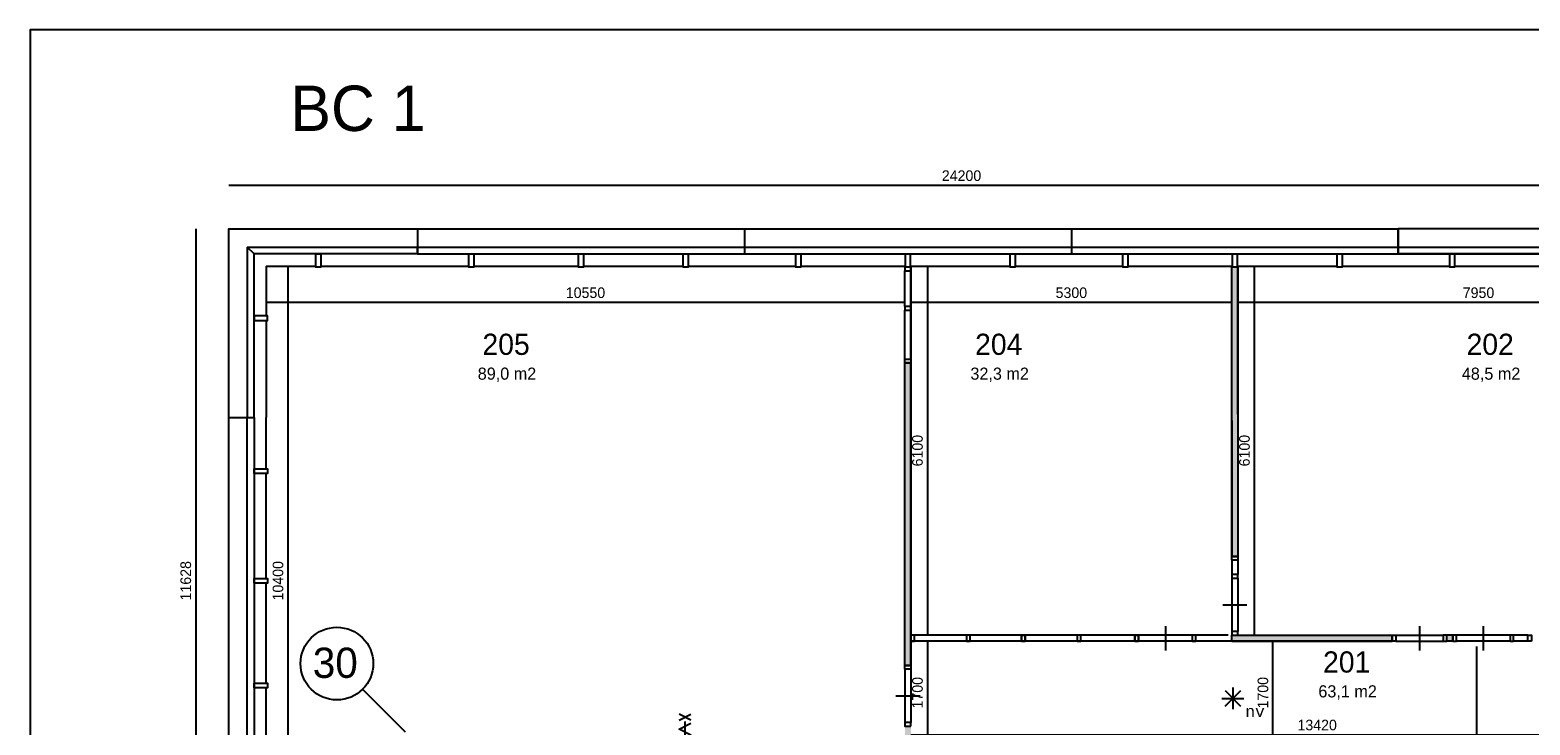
# Model space of a CAD drawing. Extents: x 393774 to 561444, y -100020 to -6220.
# Tile 13 of 47: x 494644 to 519419, y -77103 to -65620. Entities that reach past the tile are written whole.
import ezdxf
from ezdxf.enums import TextEntityAlignment as Align

# ---------------------------------------------------------------- set-up
doc = ezdxf.new("R2010")
doc.units = 0
doc.header["$MEASUREMENT"] = 0
doc.header["$PDMODE"] = 35
doc.header["$PDSIZE"] = -0.5
doc.layers.get('0').update_dxf_attribs({"linetype": 'CONTINUOUS'})
doc.layers.get('DEFPOINTS').update_dxf_attribs({"linetype": 'CONTINUOUS'})
for name, color, linetype in [('AA$1A---_ARCEER', 252, 'CONTINUOUS'), ('AL21----_BUITENWAND', 252, 'CONTINUOUS'), ('AL22----_BINNENWAND', 252, 'CONTINUOUS'), ('AL32----_BINNENKOZIJN', 252, 'CONTINUOUS'), ('AM$1A---_MAATVOERING', 252, 'CONTINUOUS'), ('Brandweer', 252, 'CONTINUOUS'), ('COMPARTIMENTERING', 252, 'CONTINUOUS'), ('LAYER01', 252, 'CONTINUOUS'), ('M2', 252, 'CONTINUOUS'), ('OMPARTIMENTERING', 252, 'CONTINUOUS')]:
    doc.layers.add(name, color=color, linetype=linetype)
doc.styles.add('B-01', font='b-gbp')
doc.styles.add('MONOTXT', font='MONOTXT')
doc.dimstyles.new('BBA_STAND', dxfattribs={"dimtxt": 175, "dimasz": 1, "dimexe": 1, "dimexo": 0.001, "dimgap": 75, "dimtad": 1, "dimdec": 0, "dimzin": 0, "dimdsep": 46, "dimtxsty": 'B-01', "dimblk": 'NONE', "dimblk1": 'NONE', "dimblk2": 'PIJL1', "dimcen": 1, "dimse1": 1, "dimse2": 1, "dimclrd": 256, "dimclre": 1, "dimclrt": 256, "dimadec": 0, "dimazin": 0, "dimtfac": 1, "dimtdec": 0, "dimtmove": 0, "dimatfit": 0, "dimldrblk": 'PIJL1', "dimfxl": 1, "dimtolj": 1, "dimtzin": 0, "dimarcsym": 0})

# ---------------------------------------------------------------- blocks, each defined once
blk = doc.blocks.new('*D63')
at = {"layer": 'AM$1A---_MAATVOERING', "lineweight": -2, "transparency": 16777216}
blk.add_line((522544, -70124), (514594, -70124), dxfattribs=at)
at = {"layer": 'DEFPOINTS', "color": 0, "transparency": 16777216}
for p in [(514594, -66333), (522544, -66333), (514594, -70124)]:
    blk.add_point(p, dxfattribs=at)
at = {"layer": 'AM$1A---_MAATVOERING', "transparency": 16777216, "insert": (518569, -69962), "char_height": 175, "attachment_point": 5, "style": 'B-01'}
blk.add_mtext('\\A1;7950', dxfattribs=at)
blk = doc.blocks.new('_None')
blk = doc.blocks.new('PIJL1')
at = {"color": 1, "linetype": 'ByBlock'}
blk.add_line((0, 83), (0, -83), dxfattribs=at)
blk.add_solid([(-100, 17), (-100, -17), (0, 0)], dxfattribs=at)
blk = doc.blocks.new('*D64')
at = {"layer": 'AM$1A---_MAATVOERING', "lineweight": -2, "transparency": 16777216}
blk.add_line((514494, -70124), (509194, -70124), dxfattribs=at)
at = {"layer": 'DEFPOINTS', "color": 0, "transparency": 16777216}
for p in [(509194, -68983), (514494, -68983), (509194, -70124)]:
    blk.add_point(p, dxfattribs=at)
at = {"layer": 'AM$1A---_MAATVOERING', "transparency": 16777216, "insert": (511844, -69962), "char_height": 175, "attachment_point": 5, "style": 'B-01'}
blk.add_mtext('\\A1;5300', dxfattribs=at)
blk = doc.blocks.new('*D65')
at = {"layer": 'AM$1A---_MAATVOERING', "lineweight": -2, "transparency": 16777216}
blk.add_line((509094, -70124), (498544, -70124), dxfattribs=at)
at = {"layer": 'DEFPOINTS', "color": 0, "transparency": 16777216}
for p in [(498544, -69250), (509094, -69250), (498544, -70124)]:
    blk.add_point(p, dxfattribs=at)
at = {"layer": 'AM$1A---_MAATVOERING', "transparency": 16777216, "insert": (503819, -69962), "char_height": 175, "attachment_point": 5, "style": 'B-01'}
blk.add_mtext('\\A1;10550', dxfattribs=at)
blk = doc.blocks.new('*D67')
at = {"layer": 'AM$1A---_MAATVOERING', "lineweight": -2, "transparency": 16777216}
blk.add_line((498904, -69520), (498904, -79920), dxfattribs=at)
at = {"layer": 'DEFPOINTS', "color": 0, "transparency": 16777216}
for p in [(498955, -69520), (498904, -79920), (498905, -79920)]:
    blk.add_point(p, dxfattribs=at)
at = {"layer": 'AM$1A---_MAATVOERING', "transparency": 16777216, "insert": (498741, -74720), "char_height": 175, "attachment_point": 5, "rotation": 90, "style": 'B-01'}
blk.add_mtext('\\A1;10400', dxfattribs=at)
blk = doc.blocks.new('*D68')
at = {"layer": 'AM$1A---_MAATVOERING', "lineweight": -2, "transparency": 16777216}
blk.add_line((509466, -69520), (509466, -75620), dxfattribs=at)
at = {"layer": 'DEFPOINTS', "color": 0, "transparency": 16777216}
for p in [(509736, -69520), (509466, -75620), (509684, -75620)]:
    blk.add_point(p, dxfattribs=at)
at = {"layer": 'AM$1A---_MAATVOERING', "transparency": 16777216, "insert": (509303, -72570), "char_height": 175, "attachment_point": 5, "rotation": 90, "style": 'B-01'}
blk.add_mtext('\\A1;6100', dxfattribs=at)
blk = doc.blocks.new('*D69')
at = {"layer": 'AM$1A---_MAATVOERING', "lineweight": -2, "transparency": 16777216}
blk.add_line((514867, -75620), (514867, -69520), dxfattribs=at)
at = {"layer": 'DEFPOINTS', "color": 0, "transparency": 16777216}
for p in [(514867, -69520), (515082, -69520), (515082, -75620)]:
    blk.add_point(p, dxfattribs=at)
at = {"layer": 'AM$1A---_MAATVOERING', "transparency": 16777216, "insert": (514704, -72570), "char_height": 175, "attachment_point": 5, "rotation": 90, "style": 'B-01'}
blk.add_mtext('\\A1;6100', dxfattribs=at)
blk = doc.blocks.new('*D83')
at = {"layer": 'AM$1A---_MAATVOERING', "lineweight": -2, "transparency": 16777216}
blk.add_line((509466, -75720), (509466, -77420), dxfattribs=at)
at = {"layer": 'DEFPOINTS', "color": 0, "transparency": 16777216}
for p in [(509493, -75720), (509466, -77420), (509493, -77420)]:
    blk.add_point(p, dxfattribs=at)
at = {"layer": 'AM$1A---_MAATVOERING', "transparency": 16777216, "insert": (509303, -76570), "char_height": 175, "attachment_point": 5, "rotation": 90, "style": 'B-01'}
blk.add_mtext('\\A1;1700', dxfattribs=at)
blk = doc.blocks.new('*D153')
at = {"layer": 'AM$1A---_MAATVOERING', "lineweight": -2, "transparency": 16777216}
blk.add_line((522130, -68190), (497930, -68190), dxfattribs=at)
at = {"layer": 'DEFPOINTS', "color": 0, "transparency": 16777216}
for p in [(522130, -67763), (497930, -68190), (497930, -68906)]:
    blk.add_point(p, dxfattribs=at)
at = {"layer": 'AM$1A---_MAATVOERING', "transparency": 16777216, "insert": (510030, -68028), "char_height": 175, "attachment_point": 5, "style": 'B-01'}
blk.add_mtext('\\A1;24200', dxfattribs=at)
blk = doc.blocks.new('*D154')
at = {"layer": 'AM$1A---_MAATVOERING', "lineweight": -2, "transparency": 16777216}
blk.add_line((497381, -68906), (497381, -80534), dxfattribs=at)
at = {"layer": 'DEFPOINTS', "color": 0, "transparency": 16777216}
for p in [(497930, -68906), (497381, -80534), (497930, -80534)]:
    blk.add_point(p, dxfattribs=at)
at = {"layer": 'AM$1A---_MAATVOERING', "transparency": 16777216, "insert": (497218, -74720), "char_height": 175, "attachment_point": 5, "rotation": 90, "style": 'B-01'}
blk.add_mtext('\\A1;11628', dxfattribs=at)
blk = doc.blocks.new('*D170')
at = {"layer": 'AM$1A---_MAATVOERING', "lineweight": -2, "transparency": 16777216}
blk.add_line((515172, -77420), (515172, -75720), dxfattribs=at)
at = {"layer": 'DEFPOINTS', "color": 0, "transparency": 16777216}
for p in [(514494, -75720), (515172, -75720), (513230, -77420)]:
    blk.add_point(p, dxfattribs=at)
at = {"layer": 'AM$1A---_MAATVOERING', "transparency": 16777216, "insert": (515009, -76570), "char_height": 175, "attachment_point": 5, "rotation": 90, "style": 'B-01'}
blk.add_mtext('\\A1;1700', dxfattribs=at)
blk = doc.blocks.new('*D171')
at = {"layer": 'AM$1A---_MAATVOERING', "lineweight": -2, "transparency": 16777216}
blk.add_line((518535, -75807), (518535, -89952), dxfattribs=at)
at = {"layer": 'DEFPOINTS', "color": 0, "transparency": 16777216}
for p in [(520362, -75807), (518313, -89952), (518535, -89952)]:
    blk.add_point(p, dxfattribs=at)
at = {"layer": 'AM$1A---_MAATVOERING', "transparency": 16777216, "insert": (518372, -82879), "char_height": 175, "attachment_point": 5, "rotation": 90, "style": 'B-01'}
blk.add_mtext('\\A1;14146', dxfattribs=at)
blk = doc.blocks.new('*D172')
at = {"layer": 'AM$1A---_MAATVOERING', "lineweight": -2, "transparency": 16777216}
blk.add_line((509194, -77267), (522614, -77267), dxfattribs=at)
at = {"layer": 'DEFPOINTS', "color": 0, "transparency": 16777216}
for p in [(509194, -75962), (522614, -75955), (522614, -77267)]:
    blk.add_point(p, dxfattribs=at)
at = {"layer": 'AM$1A---_MAATVOERING', "transparency": 16777216, "insert": (515904, -77105), "char_height": 175, "attachment_point": 5, "style": 'B-01'}
blk.add_mtext('\\A1;13420', dxfattribs=at)

msp = doc.modelspace()

# ---------------------------------------------------------------- hatches: boundary and pattern name
at = {"layer": 'AA$1A---_ARCEER'}
h = msp.add_hatch(color=256, dxfattribs=at)
h.paths.add_polyline_path([(514594.3, -74320.1), (514594.3, -72020.1), (514594.3, -69540.1), (514494.3, -69540.1), (514494.3, -74320.1)])
h.paths.add_polyline_path([(517144.3, -75720.1), (517144.3, -75620.1), (514494.3, -75620.1), (514494.3, -75720.1)])
h.paths.add_polyline_path([(518144.3, -89970.1), (518144.3, -90870.1), (518238.4, -90870.1), (518244.3, -90864.2), (518244.3, -89870.1), (516214.3, -89870.1), (516214.3, -91622.8), (516314.3, -91622.8), (516314.3, -89970.1)])
h.paths.add_polyline_path([(516314.3, -96100.1), (516314.3, -92622.8), (516214.3, -92622.8), (516214.3, -96100.1)])
h = msp.add_hatch(color=256, dxfattribs=at)
h.paths.add_polyline_path([(509194.3, -76120.1), (509194.3, -71120.1), (509094.3, -71120.1), (509094.3, -76120.1)])
h.paths.add_polyline_path([(509194.3, -77400.1), (509194.3, -77120.1), (509094.3, -77120.1), (509094.3, -77400.1)])
h.paths.add_polyline_path([(504959.4, -77520.1), (504959.4, -77320.1), (503544.3, -77320.1), (500944.3, -77320.1), (500944.3, -81070.1), (501144.3, -81070.1), (501144.3, -77520.1), (503444.3, -77520.1), (503444.3, -81070.1), (503644.3, -81070.1), (504744.3, -81070.1), (504744.3, -80870.1), (504644.3, -80870.1), (504644.3, -80970.1), (503644.3, -80970.1), (503644.3, -77520.1)])
h.paths.add_polyline_path([(504744.3, -79070.1), (504744.3, -77520.1), (504644.3, -77520.1), (504644.3, -79070.1)], flags=17)
h.paths.add_polyline_path([(504644.3, -79970.1), (504644.3, -80070.1), (504744.3, -80070.1), (504744.3, -79870.1), (504644.3, -79870.1), (503644.3, -79870.1), (503644.3, -79970.1)], flags=16)
h.paths.add_polyline_path([(504544.4, -82570.1), (504544.4, -84318.2), (504744.4, -84318.2), (504744.4, -82370.1), (502144.3, -82370.1), (502144.3, -82820.1), (501144.3, -82820.1), (501144.3, -82920.1), (502144.3, -82920.1), (502144.3, -84218.2), (502046.3, -84218.2), (502046.3, -84318.2), (502194.3, -84318.2), (503644.4, -84318.2), (503644.4, -84218.2), (502244.3, -84218.2), (502244.3, -82870.1), (502244.3, -82570.1)], flags=16)
h.paths.add_polyline_path([(504644.4, -88318.2), (504959.4, -88318.2), (504959.4, -88118.2), (504744.4, -88118.2), (504744.4, -86518.2), (504544.4, -86518.2), (504544.4, -88118.2), (501144.3, -88118.2), (501144.3, -82470.1), (501349.3, -82470.1), (501349.3, -82370.1), (501144.3, -82370.1), (500944.3, -82370.1), (500944.3, -88318.2)])
h.paths.add_polyline_path([(503393.3, -85618.2), (503393.3, -85228.3), (503293.3, -85228.3), (503293.3, -85518.2), (501144.3, -85518.2), (501144.3, -85618.2)], flags=17)
h.paths.add_polyline_path([(502268.8, -88118.2), (502268.8, -86918.2), (502393.3, -86918.2), (502393.3, -86818.2), (502218.8, -86818.2), (502044.3, -86818.2), (502044.3, -86918.2), (502168.8, -86918.2), (502168.8, -88118.2)], flags=16)
h.paths.add_polyline_path([(503393.3, -88118.2), (503393.3, -86618.2), (503644.4, -86618.2), (503644.4, -86518.2), (503393.3, -86518.2), (503293.3, -86518.2), (503293.3, -88118.2)], flags=16)
h = msp.add_hatch(color=256, dxfattribs=at)
h.paths.add_polyline_path([(536194.3, -88200.1), (536194.3, -85920.1), (536094.3, -85920.1), (536094.3, -88200.1)])
h.paths.add_polyline_path([(536194.3, -81470.1), (536194.3, -79170.1), (532544.3, -79170.1), (532494.3, -79170.1), (532494.3, -79270.1), (532544.3, -79270.1), (536094.3, -79270.1), (536094.3, -81470.1)])
h.paths.add_polyline_path([(519994.3, -89570.1), (519994.3, -88220.1), (519894.3, -88220.1), (519894.3, -89570.1)])
h.paths.add_polyline_path([(519994.3, -96100.1), (519994.3, -90420.1), (519894.3, -90420.1), (519894.3, -96100.1)])
h.paths.add_polyline_path([(518144.3, -75720.1), (518144.3, -75620.1), (518044.3, -75620.1), (518044.3, -75720.1)])

# ---------------------------------------------------------------- linework, layer by layer
at = {"layer": 'AL21----_BUITENWAND'}
for points in [[(497930.3, -72020.2), (497930.3, -68906.2), (517244.3, -68906.2)], [(501044.4, -68906.1), (501044.4, -69206.1)], [(506444.4, -68906.1), (506444.4, -69320.1)], [(511844.4, -68906.1), (511844.3, -69320.1)], [(522130.3, -68906.1), (517244.3, -68906.1)], [(522130.3, -68906.1), (517244.3, -68906.1)], [(517244.3, -68906.1), (517244.3, -69206.1)], [(517244.3, -69206.1), (517244.3, -68906.1)], [(517244.3, -68906.1), (517244.3, -69206.1)], [(517244.3, -69206.1), (517244.3, -68906.1)], [(517244.5, -68906.1), (517244.5, -69320.1)], [(501044.2, -69206.2), (517244.5, -69206.1)], [(501044.2, -69320.2), (522444.2, -69320.1)], [(501044.3, -69320.1), (501044.3, -69206.1)], [(501044.3, -69320.1), (501044.3, -69206.1)], [(501044.3, -69206.1), (501044.3, -69320.1)], [(501044.3, -69206.1), (501044.3, -69320.1)], [(498544.3, -69520.2), (499366.1, -69520.2)], [(498544.3, -69520.2), (498544.3, -70342)], [(499446.1, -69520.2), (501044.2, -69520.2)], [(499446.2, -69520.1), (501894.3, -69520.1)], [(501974.3, -69520.1), (503704.3, -69520.1)], [(503784.3, -69520.1), (505434.3, -69520.1)], [(505514.3, -69520.1), (507294.3, -69520.1)], [(507374.3, -69520.1), (509104.3, -69520.1)], [(509184.3, -69520.1), (510834.3, -69520.1)], [(510914.3, -69520.1), (512694.3, -69520.1)], [(512774.3, -69520.1), (514504.3, -69520.1)], [(514584.3, -69520.1), (516234.3, -69520.1)], [(516314.3, -69520.1), (518094.3, -69520.1)], [(518174.3, -69520.1), (519904.3, -69520.1)], [(498544.3, -70422), (498544.3, -72020.1)], [(497930.3, -77420.1), (497930.3, -72020.1)], [(497930.3, -77420.1), (497930.3, -72020.1)], [(497930.3, -72020.1), (498230.3, -72020.1)], [(497930.3, -72020.1), (498230.3, -72020.1)], [(498230.3, -77420.1), (498230.3, -72020.1)], [(498230.3, -77420.1), (498230.3, -72020.1)], [(498230.3, -72020.1), (498344.3, -72020.1)], [(498230.3, -72020.1), (498344.3, -72020.1)], [(498344.3, -72020.1), (498344.3, -77420.1)], [(498344.3, -72020.1), (498344.3, -77420.1)], [(498544.3, -72870.1), (498544.3, -72020.1)], [(498544.3, -72870.1), (498544.3, -72020.1)], [(498544.3, -74680.1), (498544.3, -72950.1)], [(498544.3, -74680.1), (498544.3, -72950.1)], [(498544.3, -76410.2), (498544.3, -74760.1)], [(498544.3, -76410.2), (498544.3, -74760.1)], [(498544.3, -77420.1), (498544.3, -76490.1)], [(498544.3, -77420.1), (498544.3, -76490.1)]]:
    msp.add_lwpolyline(points, dxfattribs=at)
for points in [[(498230.3, -69206.2), (501044.2, -69206.2), (501044.2, -69320.2), (498344.3, -69320.2)], [(498230.3, -69206.2), (498230.3, -72020.1), (498344.3, -72020.1), (498344.3, -69320.2)], [(499366.1, -69320.2), (499446.1, -69320.2), (499446.1, -69540.2), (499366.1, -69540.2)], [(501894.3, -69320.1), (501974.3, -69320.1), (501974.3, -69540.1), (501894.3, -69540.1)], [(503704.3, -69320.1), (503784.3, -69320.1), (503784.3, -69540.1), (503704.3, -69540.1)], [(505434.3, -69320.1), (505514.3, -69320.1), (505514.3, -69540.1), (505434.3, -69540.1)], [(507294.3, -69320.1), (507374.3, -69320.1), (507374.3, -69540.1), (507294.3, -69540.1)], [(509104.3, -69320.1), (509184.3, -69320.1), (509184.3, -69540.1), (509104.3, -69540.1)], [(510834.3, -69320.1), (510914.3, -69320.1), (510914.3, -69540.1), (510834.3, -69540.1)], [(512694.3, -69320.1), (512774.3, -69320.1), (512774.3, -69540.1), (512694.3, -69540.1)], [(514504.3, -69320.1), (514584.3, -69320.1), (514584.3, -69540.1), (514504.3, -69540.1)], [(516234.3, -69320.1), (516314.3, -69320.1), (516314.3, -69540.1), (516234.3, -69540.1)], [(517244.3, -69206.1), (522330.3, -69206.1), (522444.3, -69320.1), (517244.3, -69320.1)], [(517244.3, -69206.1), (522330.3, -69206.1), (522444.3, -69320.1), (517244.3, -69320.1)], [(518094.3, -69320.1), (518174.3, -69320.1), (518174.3, -69540.1), (518094.3, -69540.1)], [(498344.3, -70342), (498344.3, -70422), (498564.3, -70422), (498564.3, -70342)], [(498344.3, -72950.1), (498344.3, -72870.1), (498564.3, -72870.1), (498564.3, -72950.1)], [(498344.3, -72950.1), (498344.3, -72870.1), (498564.3, -72870.1), (498564.3, -72950.1)], [(498344.3, -74760.1), (498344.3, -74680.1), (498564.3, -74680.1), (498564.3, -74760.1)], [(498344.3, -74760.1), (498344.3, -74680.1), (498564.3, -74680.1), (498564.3, -74760.1)], [(498344.3, -76490.1), (498344.3, -76410.1), (498564.3, -76410.1), (498564.3, -76490.1)], [(498344.3, -76490.1), (498344.3, -76410.1), (498564.3, -76410.1), (498564.3, -76490.1)]]:
    msp.add_lwpolyline(points, close=True, dxfattribs=at)
at = {"layer": 'AL22----_BINNENWAND'}
for p, q in [((514594.3, -69540.1), (514494.3, -69540.1)), ((518144.3, -75620.1), (518044.3, -75620.1))]:
    msp.add_line(p, q, dxfattribs=at)
for points in [[(522330.3, -65620.1), (494644.3, -65620.1), (494644.3, -100020.1), (529044.3, -100020.1), (529044.3, -88834)], [(514494.3, -74320.1), (514494.3, -69540.1)], [(514494.3, -72070.1), (514494.3, -69540.1)], [(514494.3, -72070.1), (514494.3, -69540.1)], [(514594.3, -69540.1), (514594.3, -74320.1)], [(514594.3, -71970.1), (514594.3, -69540.1)], [(514594.3, -71970.1), (514594.3, -69540.1)], [(509094.3, -76120.1), (509094.3, -71120.1)], [(509094.3, -76120.1), (509094.3, -71120.1)], [(509094.3, -76120.1), (509094.3, -71120.1)], [(509194.3, -71120.1), (509094.3, -71120.1)], [(509194.3, -71120.1), (509094.3, -71120.1)], [(509094.3, -71120.1), (509194.3, -71120.1)], [(509194.3, -76120.1), (509194.3, -71120.1)], [(509194.3, -76120.1), (509194.3, -71120.1)], [(509194.3, -71120.1), (509194.3, -76120.1)], [(514494.3, -72070.1), (514494.3, -74320.1)], [(514494.3, -72070.1), (514494.3, -74320.1)], [(514594.3, -72020.1), (514594.3, -74320.1)], [(514594.3, -72020.1), (514594.3, -74320.1)], [(514494.3, -74320.1), (514594.3, -74320.1)], [(514494.3, -74320.1), (514594.3, -74320.1)], [(514594.3, -74320.1), (514494.3, -74320.1)], [(514494.3, -75620.1), (517144.3, -75620.1)], [(514494.3, -75620.1), (517144.3, -75620.1)], [(514494.3, -75620.1), (517144.3, -75620.1)], [(514494.3, -75720.1), (514494.3, -75620.1)], [(514494.3, -75720.1), (514494.3, -75620.1)], [(514494.3, -75720.1), (514494.3, -75620.1)], [(514494.3, -75720.1), (517144.3, -75720.1)], [(514494.3, -75720.1), (517144.3, -75720.1)], [(517144.3, -75720.1), (514494.3, -75720.1)], [(517144.3, -75720.1), (517144.3, -75620.1)], [(517144.3, -75720.1), (517144.3, -75620.1)], [(517144.3, -75620.1), (517144.3, -75720.1)], [(518044.3, -75720.1), (518044.3, -75620.1)], [(518044.3, -75720.1), (518044.3, -75620.1)], [(518144.3, -75720.1), (518044.3, -75720.1)], [(518144.3, -75720.1), (518044.3, -75720.1)], [(518144.3, -75720.1), (518044.3, -75720.1)], [(518144.3, -75720.1), (518144.3, -75620.1)], [(518144.3, -75720.1), (518144.3, -75620.1)], [(509194.3, -76120.1), (509094.3, -76120.1)], [(509194.3, -76120.1), (509094.3, -76120.1)], [(509194.3, -76120.1), (509094.3, -76120.1)]]:
    msp.add_lwpolyline(points, dxfattribs=at)
at = {"layer": 'AL32----_BINNENKOZIJN'}
for points in [[(509094.3, -69540.1), (509094.3, -69599.8), (509194, -69599.8), (509194, -69540.1)], [(509094.3, -70190.3), (509094.3, -70250.1), (509194, -70250.1), (509194, -70190.3)], [(509094.3, -71120.1), (509094.3, -71060.3), (509194, -71060.3), (509194, -71120.1)], [(514594.3, -74320.1), (514594.3, -74379.8), (514494.5, -74379.8), (514494.5, -74320.1)], [(514594.3, -74674.8), (514594.3, -74615.1), (514494.5, -74615.1), (514494.5, -74674.8)], [(514594.3, -75619.1), (514594.3, -75559.3), (514494.5, -75559.3), (514494.5, -75619.1)], [(509194.3, -75720.2), (509254, -75720.2), (509254, -75620.5), (509194.3, -75620.5)], [(510114.5, -75720.2), (510174.3, -75720.2), (510174.3, -75620.5), (510114.5, -75620.5)], [(511019.3, -75720.2), (511079, -75720.2), (511079, -75620.5), (511019.3, -75620.5)], [(511079, -75720.2), (511019.3, -75720.2), (511019.3, -75620.5), (511079, -75620.5)], [(511939.5, -75720.2), (511999.3, -75720.2), (511999.3, -75620.5), (511939.5, -75620.5)], [(512894.3, -75720.1), (512954, -75720.1), (512954, -75620.3), (512894.3, -75620.3)], [(512954, -75720.2), (512894.3, -75720.2), (512894.3, -75620.5), (512954, -75620.5)], [(513839.5, -75720.1), (513899.3, -75720.1), (513899.3, -75620.3), (513839.5, -75620.3)], [(517144.3, -75620.1), (517204.3, -75620.1), (517204.3, -75720.1), (517144.3, -75720.1)], [(518044.3, -75620.1), (517984.5, -75620.1), (517984.5, -75719.8), (518044.3, -75719.8)], [(518144.3, -75720.1), (518204, -75720.1), (518204, -75620.3), (518144.3, -75620.3)], [(519089.5, -75720.1), (519149.3, -75720.1), (519149.3, -75620.3), (519089.5, -75620.3)], [(519444.3, -75720.1), (519384.5, -75720.1), (519384.5, -75620.3), (519444.3, -75620.3)], [(509194.3, -76120.1), (509194.3, -76180.1), (509094.3, -76180.1), (509094.3, -76120.1)], [(509194.3, -77120.1), (509194.3, -77060.3), (509094.5, -77060.3), (509094.5, -77120.1)]]:
    msp.add_lwpolyline(points, close=True, dxfattribs=at)
for points in [[(509094.3, -70190.3), (509094.3, -69599.8)], [(509194, -70190.3), (509194, -69599.8)], [(509194.3, -69540.1), (509194.3, -70220.1), (509194.3, -71120.1)], [(509194.3, -69540.1), (509194.3, -70220.1), (509194.3, -71120.1)], [(509094.3, -71060.3), (509094.3, -70250.1)], [(509194, -71060.3), (509194, -70250.1)], [(514494.5, -74379.8), (514494.5, -74615.1)], [(514594.3, -74379.8), (514594.3, -74615.1)], [(514494.5, -74674.8), (514494.5, -75559.3)], [(514594.3, -74674.8), (514594.3, -75559.3)], [(514344.4, -75117.1), (514544.4, -75117.1), (514744.4, -75117.1)], [(513396.8, -75470.2), (513396.8, -75670.2), (513396.8, -75870.2)], [(517594.4, -75470.2), (517594.4, -75670.2), (517594.4, -75870.2)], [(518646.8, -75470.2), (518646.8, -75670.2), (518646.8, -75870.2)], [(514494.3, -75720.1), (513869.3, -75720.1), (512919.3, -75720.1), (511969.3, -75720.1), (511044.3, -75720.1), (510119.3, -75720.1), (509194.3, -75720.1)], [(514494.3, -75720.1), (513869.3, -75720.1), (512919.3, -75720.1), (511969.3, -75720.1), (511044.3, -75720.1), (510119.3, -75720.1), (509194.3, -75720.1)], [(510114.5, -75620.5), (509254, -75620.5)], [(510114.5, -75720.2), (509254, -75720.2)], [(511019.3, -75620.5), (510174.3, -75620.5)], [(511019.3, -75720.2), (510174.3, -75720.2)], [(511939.5, -75620.5), (511079, -75620.5)], [(511939.5, -75720.2), (511079, -75720.2)], [(512894.3, -75620.5), (511999.3, -75620.5)], [(512894.3, -75720.2), (511999.3, -75720.2)], [(513839.5, -75620.3), (512954, -75620.3)], [(513839.5, -75720.1), (512954, -75720.1)], [(514434.5, -75620.3), (513899.3, -75620.3)], [(514434.5, -75720.1), (513899.3, -75720.1)], [(517204.3, -75620.1), (517984.5, -75620.1)], [(517204.3, -75720.1), (517984.5, -75719.8)], [(519089.5, -75620.3), (518204, -75620.3)], [(519089.5, -75720.1), (518204, -75720.1)], [(519384.5, -75620.3), (519149.3, -75620.3)], [(519384.5, -75720.1), (519149.3, -75720.1)], [(509094.3, -76180.1), (509094.5, -77060.3)], [(509194.3, -76180.1), (509194.3, -77060.3)], [(508944.3, -76620.2), (509144.3, -76620.2), (509344.3, -76620.2)]]:
    msp.add_lwpolyline(points, dxfattribs=at)
at = {"layer": 'Brandweer'}
for p, q in [((514385.2, -76535, 2600), (514639.6, -76789.5, 2600)), ((514385.2, -76790.8, 2600), (514640.9, -76535, 2600)), ((514512.4, -76482.3, 2600), (514512.4, -76842.2, 2600)), ((514331.6, -76663.2, 2600), (514693.3, -76663.2, 2600))]:
    msp.add_line(p, q, dxfattribs=at)
for points in [[(505365, -77022.7), (505558.6, -76922.7)], [(505558.6, -77022.7), (505365, -76922.7)], [(505461.8, -77047.7), (505461.8, -77792.7)], [(505461.8, -77047.7), (505461.8, -77792.7)], [(505365, -77766.7), (505558.6, -77667.7), (505365, -77568.7), (505558.6, -77469.7), (505365, -77370.7), (505558.6, -77271.7), (505365, -77172.7), (505558.6, -77073.7)]]:
    msp.add_lwpolyline(points, dxfattribs=at)
at = {"layer": 'COMPARTIMENTERING'}
msp.add_circle((499712.9, -76088.7), 600, dxfattribs=at)
at = {"layer": 'OMPARTIMENTERING', "ltscale": 800}
msp.add_line((500844.3, -77220.1), (500137.2, -76513), dxfattribs=at)

# ---------------------------------------------------------------- texts
at = {"layer": 'Brandweer', "style": 'MONOTXT'}
msp.add_text('nv', height=185.94, dxfattribs=at).set_placement((514878, -76878.6, 2600), align=Align.MIDDLE)
at = {"layer": 'LAYER01', "style": 'B-01'}
for s, height, p in [('BC 1', 750, (498946.6, -67289)), ('205', 350, (502117.3, -70988.1)), ('204', 350, (510254.3, -70988.1)), ('202', 350, (518371.3, -70988.1)), ('30', 500, (499315.3, -76325.3)), ('201', 350, (516001.3, -76236.9))]:
    msp.add_text(s, height=height, rotation=0, dxfattribs=at).set_placement(p)
at = {"layer": 'M2', "char_height": 200, "width": 1805, "attachment_point": 1, "style": 'B-01'}
for s, insert in [('89,0 m2', (502039.3, -71198.1)), ('32,3 m2', (510176.3, -71198.1)), ('48,5 m2', (518293.3, -71198.1)), ('63,1 m2', (515923.3, -76446.9))]:
    msp.add_mtext(s, dxfattribs=dict(at, insert=insert))

# ---------------------------------------------------------------- dimensions: what is measured, and where the dimension line sits
at = {"layer": 'AM$1A---_MAATVOERING'}
for base, p1, p2, picture, middle in [((514594.3, -70124.1), (522544.3, -66333.1), (514594.3, -66333.1), '*D63', (518569.3, -69961.6)), ((497930.3, -68190.1), (522130.3, -67763.1), (497930.3, -68906.2), '*D153', (510030.3, -68027.6)), ((509194.3, -70124.1), (514494.3, -68983.1), (509194.3, -68983.1), '*D64', (511844.3, -69961.6)), ((498544.3, -70124.1), (509094.3, -69250.1), (498544.3, -69250.1), '*D65', (503819.3, -69961.6)), ((522614.4, -77267.4), (509194.3, -75961.9), (522614.4, -75955.2), '*D172', (515904.3, -77104.9))]:
    dim = msp.add_linear_dim(base=base, p1=p1, p2=p2, dimstyle='BBA_STAND', dxfattribs=at)
    dim.commit()
    dim.dimension.update_dxf_attribs({"geometry": picture, "text_midpoint": middle})
for base, p1, p2, picture, middle in [((497380.6, -80534), (497930.3, -68906.2), (497930.3, -80534), '*D154', (497218.1, -74720.1)), ((498903.9, -79920), (498955.2, -69520.2), (498905.2, -79920), '*D67', (498741.4, -74720.1)), ((509465.9, -75620.5), (509735.9, -69520.1), (509684.3, -75620.5), '*D68', (509303.4, -72570.3)), ((514866.9, -69520.1), (515081.9, -75620.1), (515081.9, -69520.1), '*D69', (514704.4, -72570.1)), ((509465.9, -77420.1), (509492.9, -75720.2), (509492.9, -77420.1), '*D83', (509303.4, -76570.1)), ((515171.7, -75720.1), (513230.1, -77420.1), (514494.3, -75720.1), '*D170', (515009.2, -76570.1)), ((518534.7, -89952.2), (520362.4, -75806.5), (518313.1, -89952.2), '*D171', (518372.2, -82879.4))]:
    dim = msp.add_linear_dim(base=base, p1=p1, p2=p2, angle=270, dimstyle='BBA_STAND', dxfattribs=at)
    dim.commit()
    dim.dimension.update_dxf_attribs({"geometry": picture, "text_midpoint": middle})

doc.saveas('drawing.dxf')
